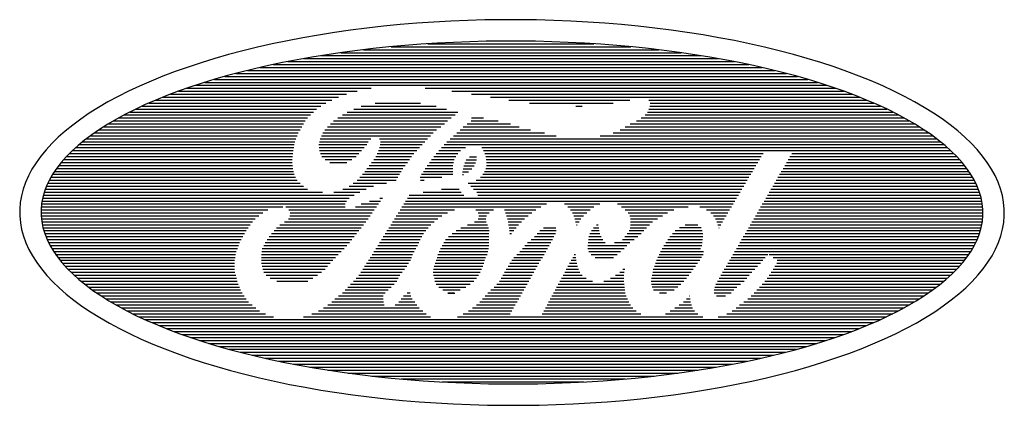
# Model space of a CAD drawing. Extents: x 3843 to 121930, y 18111 to 64328.
import ezdxf

# ---------------------------------------------------------------- set-up
doc = ezdxf.new("R2010")
doc.units = 0
doc.header["$LTSCALE"] = 48
doc.header["$MEASUREMENT"] = 0
doc.layers.get('0').update_dxf_attribs({"linetype": 'CONTINUOUS'})

msp = doc.modelspace()

# ---------------------------------------------------------------- linework, layer by layer
at = {"color": 5, "linetype": 'CONTINUOUS'}
for p, q in [((52802, 61441), (72716, 61441)), ((42353, 60375), (83187, 60375)), ((45078, 60731), (80450, 60731)), ((48379, 61086), (77135, 61086)), ((35998, 59309), (89556, 59309)), ((37899, 59664), (87649, 59664)), ((39988, 60019), (85541, 60019)), ((29757, 57886), (95804, 57886)), ((31158, 58242), (94399, 58242)), ((32654, 58597), (92905, 58597)), ((34262, 58953), (91290, 58953)), ((26038, 56819), (99537, 56819)), ((27207, 57175), (98367, 57175)), ((28450, 57531), (97118, 57531)), ((22878, 55753), (44323, 55753)), ((23878, 56109), (45980, 56109)), ((24933, 56464), (100649, 56464)), ((52471, 56109), (101707, 56109)), ((55685, 55753), (102711, 55753)), ((19322, 54331), (40564, 54331)), ((20150, 54686), (41294, 54686)), ((21017, 55042), (42088, 55042)), ((21922, 55397), (43057, 55397)), ((46460, 54331), (51899, 54331)), ((58020, 55397), (103671, 55397)), ((60321, 55042), (104582, 55042)), ((62492, 54686), (76999, 54686)), ((64969, 54331), (75022, 54331)), ((79278, 54686), (105457, 54686)), ((79455, 54331), (106284, 54331)), ((17055, 53264), (39088, 53264)), ((17777, 53619), (39444, 53619)), ((18531, 53975), (39940, 53975)), ((43130, 53264), (56410, 53264)), ((43905, 53619), (55046, 53619)), ((44791, 53975), (53772, 53975)), ((70554, 53975), (71302, 53975)), ((79149, 53264), (108565, 53264)), ((79301, 53619), (107837, 53619)), ((79406, 53975), (107081, 53975)), ((15075, 52197), (38088, 52197)), ((15708, 52553), (38377, 52553)), ((16367, 52909), (38732, 52909)), ((41466, 52197), (55170, 52197)), ((42015, 52553), (55604, 52553)), ((42562, 52909), (56072, 52909)), ((57983, 52197), (61234, 52197)), ((58014, 52553), (59455, 52553)), ((58027, 52909), (58043, 52909)), ((77832, 52197), (110558, 52197)), ((78375, 52553), (109921, 52553)), ((78851, 52909), (109263, 52909)), ((13353, 51131), (37476, 51131)), ((13902, 51486), (37698, 51486)), ((14474, 51842), (37893, 51842)), ((40440, 51131), (53843, 51131)), ((40748, 51486), (54338, 51486)), ((41103, 51842), (54778, 51842)), ((56662, 51131), (65110, 51131)), ((57048, 51486), (63749, 51486)), ((57497, 51842), (62695, 51842)), ((75869, 51131), (112297, 51131)), ((76475, 51486), (111744, 51486)), ((77068, 51842), (111164, 51842)), ((11401, 49709), (36848, 49709)), ((11854, 50064), (36974, 50064)), ((12329, 50419), (37101, 50419)), ((12827, 50775), (37253, 50775)), ((39792, 49709), (45647, 49709)), ((39892, 50064), (45944, 50064)), ((40042, 50419), (53111, 50419)), ((40202, 50775), (53445, 50775)), ((46991, 50064), (52757, 50064)), ((47105, 49709), (52440, 49709)), ((55084, 49709), (114265, 49709)), ((55470, 50064), (113809, 50064)), ((55857, 50419), (68176, 50419)), ((56262, 50775), (66772, 50775)), ((73470, 50419), (113328, 50419)), ((75014, 50775), (112827, 50775)), ((10173, 48642), (36646, 48642)), ((10561, 48997), (36703, 48997)), ((10969, 49353), (36760, 49353)), ((39706, 49353), (45461, 49353)), ((39745, 48997), (45146, 48997)), ((39782, 48642), (44824, 48642)), ((46894, 48642), (51460, 48642)), ((46997, 48997), (51792, 48997)), ((47078, 49353), (52124, 49353)), ((54105, 48642), (56723, 48642)), ((54418, 48997), (57302, 48997)), ((54735, 49353), (114701, 49353)), ((59260, 48997), (115113, 48997)), ((59480, 48642), (115505, 48642)), ((9136, 47575), (36518, 47575)), ((9462, 47931), (36559, 47931)), ((9807, 48286), (36600, 48286)), ((39906, 48286), (44500, 48286)), ((40099, 47931), (44182, 47931)), ((40483, 47575), (43662, 47575)), ((46326, 47575), (50594, 47575)), ((46544, 47931), (50835, 47931)), ((46731, 48286), (51127, 48286)), ((53234, 47575), (55952, 47575)), ((53495, 47931), (56139, 47931)), ((53799, 48286), (56392, 48286)), ((57402, 47533), (58612, 47533)), ((57780, 47888), (58643, 47888)), ((59643, 48286), (92994, 48286)), ((59741, 47931), (92783, 47931)), ((59784, 47575), (92571, 47575)), ((96017, 47575), (116558, 47575)), ((96225, 47931), (116225, 47931)), ((96433, 48286), (115874, 48286)), ((8027, 46153), (36690, 46153)), ((8277, 46509), (36609, 46509)), ((8543, 46864), (36564, 46864)), ((8831, 47220), (36532, 47220)), ((41038, 47220), (43070, 47220)), ((45222, 46153), (49590, 46153)), ((45485, 46509), (49803, 46509)), ((45748, 46864), (50063, 46864)), ((46037, 47220), (50340, 47220)), ((52253, 46153), (55802, 46153)), ((52485, 46509), (55783, 46509)), ((52717, 46864), (55778, 46864)), ((52976, 47220), (55858, 47220)), ((56968, 46111), (57679, 46111)), ((57015, 46466), (58084, 46466)), ((57094, 46821), (58362, 46821)), ((57212, 47177), (58518, 47177)), ((59588, 46153), (91727, 46153)), ((59741, 46509), (91939, 46509)), ((59821, 47220), (92361, 47220)), ((59842, 46864), (92149, 46864)), ((95188, 46153), (117683, 46153)), ((95396, 46509), (117429, 46509)), ((95603, 46864), (117158, 46864)), ((95810, 47220), (116867, 47220)), ((7393, 45087), (37130, 45087)), ((7585, 45442), (36933, 45442)), ((7795, 45797), (36771, 45797)), ((44334, 45087), (49005, 45087)), ((44644, 45442), (49190, 45442)), ((44946, 45797), (49376, 45797)), ((51868, 45442), (54459, 45442)), ((51922, 45087), (52348, 45087)), ((52046, 45797), (55802, 45797)), ((58595, 45087), (91094, 45087)), ((59096, 45442), (91304, 45442)), ((59402, 45797), (91516, 45797)), ((94567, 45087), (118333, 45087)), ((94775, 45442), (118139, 45442)), ((94981, 45797), (117921, 45797)), ((6913, 44020), (38356, 44020)), ((7057, 44375), (37870, 44375)), ((7216, 44731), (37485, 44731)), ((42600, 44020), (45401, 44020)), ((43342, 44375), (46284, 44375)), ((43852, 44731), (47852, 44731)), ((54426, 44020), (56550, 44020)), ((57629, 44731), (90882, 44731)), ((57935, 44375), (90671, 44375)), ((58265, 44020), (90459, 44020)), ((93944, 44020), (118825, 44020)), ((94151, 44375), (118677, 44375)), ((94359, 44731), (118513, 44731)), ((6523, 42597), (43056, 42597)), ((6596, 42953), (43363, 42953)), ((6687, 43309), (43968, 43309)), ((6791, 43664), (40168, 43664)), ((41506, 43664), (44653, 43664)), ((45802, 42597), (47119, 42597)), ((47055, 42953), (47370, 42953)), ((50124, 42597), (89615, 42597)), ((50348, 42953), (89827, 42953)), ((50571, 43309), (57112, 43309)), ((52228, 43664), (56776, 43664)), ((58658, 43664), (90249, 43664)), ((58787, 43309), (90037, 43309)), ((93115, 42597), (119235, 42597)), ((93322, 42953), (119157, 42953)), ((93530, 43309), (119061, 43309)), ((93737, 43664), (118955, 43664)), ((6409, 41531), (33610, 41531)), ((6431, 41887), (35396, 41887)), ((6471, 42242), (42890, 42242)), ((35776, 41887), (42886, 41887)), ((36138, 41531), (46370, 41531)), ((44110, 41887), (46620, 41887)), ((44792, 42242), (46869, 42242)), ((49454, 41531), (55988, 41531)), ((49678, 41887), (66338, 41887)), ((49901, 42242), (67008, 42242)), ((58546, 41531), (60657, 41531)), ((62001, 41531), (65751, 41531)), ((69187, 42242), (73424, 42242)), ((69600, 41887), (72699, 41887)), ((69920, 41531), (72279, 41531)), ((75533, 42242), (89404, 42242)), ((76015, 41887), (84001, 41887)), ((76461, 41531), (82289, 41531)), ((85418, 41887), (89192, 41887)), ((86217, 41531), (88982, 41531)), ((92493, 41531), (119363, 41531)), ((92701, 41887), (119334, 41887)), ((92907, 42242), (119290, 42242)), ((6405, 41175), (32992, 41175)), ((6417, 40820), (32532, 40820)), ((6450, 40464), (32101, 40464)), ((36101, 40464), (45620, 40464)), ((36259, 40820), (45870, 40820)), ((36275, 41175), (46119, 41175)), ((48786, 40464), (53987, 40464)), ((49009, 40820), (54462, 40820)), ((49232, 41175), (55134, 41175)), ((58820, 41175), (60135, 41175)), ((58848, 40464), (59731, 40464)), ((58928, 40820), (59846, 40820)), ((62090, 41175), (65282, 41175)), ((62224, 40820), (64806, 40820)), ((62354, 40464), (64368, 40464)), ((70149, 41175), (71881, 41175)), ((70308, 40820), (71480, 40820)), ((70408, 40464), (71130, 40464)), ((76823, 41175), (81519, 41175)), ((77034, 40820), (80935, 40820)), ((77085, 40464), (80343, 40464)), ((86747, 41175), (88770, 41175)), ((87067, 40820), (88559, 40820)), ((87289, 40464), (88347, 40464)), ((91871, 40464), (119334, 40464)), ((92078, 40820), (119363, 40820)), ((92285, 41175), (119367, 41175)), ((6497, 40109), (31758, 40109)), ((6558, 39753), (31469, 39753)), ((6640, 39397), (31230, 39397)), ((6739, 39042), (31004, 39042)), ((34346, 39042), (44534, 39042)), ((34652, 39397), (44815, 39397)), ((35030, 39753), (45095, 39753)), ((35594, 40109), (45370, 40109)), ((47893, 39042), (52560, 39042)), ((48116, 39397), (52840, 39397)), ((48339, 39753), (53155, 39753)), ((48562, 40109), (53542, 40109)), ((56180, 39042), (60135, 39042)), ((56749, 39397), (60077, 39397)), ((57561, 39753), (59960, 39753)), ((58400, 40109), (59798, 40109)), ((62414, 40109), (64012, 40109)), ((62472, 39753), (63678, 39753)), ((62532, 39397), (63372, 39397)), ((62582, 39042), (63088, 39042)), ((66224, 39042), (68180, 39042)), ((66660, 39397), (68148, 39397)), ((70508, 40109), (70924, 40109)), ((70618, 39753), (70718, 39753)), ((72406, 39042), (73360, 39042)), ((72662, 39397), (73292, 39397)), ((73024, 39753), (73238, 39753)), ((76946, 39042), (78697, 39042)), ((77069, 39397), (79023, 39397)), ((77097, 39753), (79379, 39753)), ((77102, 40109), (79752, 40109)), ((82474, 39049), (85689, 39049)), ((82993, 39405), (85557, 39405)), ((83641, 39760), (85166, 39760)), ((87456, 40109), (88137, 40109)), ((87575, 39753), (87925, 39753)), ((87693, 39397), (87715, 39397)), ((91041, 39042), (119063, 39042)), ((91249, 39397), (119157, 39397)), ((91456, 39753), (119235, 39753)), ((91664, 40109), (119290, 40109)), ((6851, 38687), (30785, 38687)), ((6985, 38331), (30589, 38331)), ((7135, 37975), (30391, 37975)), ((33528, 37975), (43678, 37975)), ((33769, 38331), (43968, 38331)), ((34054, 38687), (44254, 38687)), ((47223, 37975), (51892, 37975)), ((47446, 38331), (52070, 38331)), ((47670, 38687), (52279, 38687)), ((54928, 37975), (60100, 37975)), ((55285, 38331), (60100, 38331)), ((55712, 38687), (60105, 38687)), ((62634, 38687), (62813, 38687)), ((65182, 37975), (67740, 37975)), ((65584, 38331), (67923, 38331)), ((65904, 38687), (68101, 38687)), ((72067, 37975), (73800, 37975)), ((72113, 38331), (73589, 38331)), ((72221, 38687), (73432, 38687)), ((76132, 37975), (77529, 37975)), ((76411, 38331), (77985, 38331)), ((76699, 38687), (78382, 38687)), ((81558, 37983), (85751, 37983)), ((81834, 38338), (85780, 38338)), ((82128, 38693), (85759, 38693)), ((90419, 37975), (118680, 37975)), ((90627, 38331), (118827, 38331)), ((90835, 38687), (118956, 38687)), ((7303, 37620), (30209, 37620)), ((7488, 37264), (30080, 37264)), ((7687, 36909), (29950, 36909)), ((32936, 36909), (42756, 36909)), ((33104, 37264), (43096, 37264)), ((33298, 37620), (43386, 37620)), ((46554, 36909), (51359, 36909)), ((46776, 37264), (51536, 37264)), ((47000, 37620), (51714, 37620)), ((54327, 36909), (60060, 36909)), ((54517, 37264), (60100, 37264)), ((54702, 37620), (60100, 37620)), ((64127, 36909), (67132, 36909)), ((64428, 37264), (67336, 37264)), ((64764, 37620), (67538, 37620)), ((71979, 37264), (76655, 37264)), ((71979, 36909), (76350, 36909)), ((72024, 37620), (74046, 37620)), ((75172, 37620), (77038, 37620)), ((80897, 36916), (85509, 36916)), ((81110, 37271), (85643, 37271)), ((81323, 37627), (85699, 37627)), ((89798, 36909), (118139, 36909)), ((90004, 37264), (118335, 37264)), ((90212, 37620), (118515, 37620)), ((7910, 36553), (29821, 36553)), ((8152, 36198), (29728, 36198)), ((8411, 35842), (29676, 35842)), ((8685, 35487), (29623, 35487)), ((32826, 36198), (42045, 36198)), ((32826, 35842), (41725, 35842)), ((32826, 35487), (41406, 35487)), ((32864, 36553), (42400, 36553)), ((45661, 35487), (50707, 35487)), ((45884, 35842), (50832, 35842)), ((46108, 36198), (50944, 36198)), ((46331, 36553), (51145, 36553)), ((53800, 35487), (59608, 35487)), ((53913, 35842), (59724, 35842)), ((53996, 36198), (59902, 36198)), ((54148, 36553), (60003, 36553)), ((62871, 35487), (66323, 35487)), ((63126, 35842), (66525, 35842)), ((63457, 36198), (66727, 36198)), ((63813, 36553), (66930, 36553)), ((69974, 35487), (70585, 35487)), ((70166, 35842), (70537, 35842)), ((70358, 36198), (70500, 36198)), ((72098, 36553), (75910, 36553)), ((72382, 36198), (75513, 36198)), ((72851, 35842), (75048, 35842)), ((80233, 35494), (85398, 35494)), ((80379, 35849), (85624, 35849)), ((80544, 36205), (85831, 36205)), ((80709, 36560), (85855, 36560)), ((88969, 35487), (92988, 35487)), ((89175, 35842), (93269, 35842)), ((89383, 36198), (93550, 36198)), ((89591, 36553), (117923, 36553)), ((93736, 36198), (117687, 36198)), ((94215, 35842), (117431, 35842)), ((94693, 35487), (117161, 35487)), ((8981, 35131), (29596, 35131)), ((9297, 34775), (29609, 34775)), ((9634, 34420), (29622, 34420)), ((32839, 35131), (41089, 35131)), ((32904, 34775), (40776, 34775)), ((32990, 34420), (40463, 34420)), ((44992, 34420), (50003, 34420)), ((45215, 34775), (50255, 34775)), ((45438, 35131), (50481, 35131)), ((53464, 34420), (59235, 34420)), ((53536, 34775), (59390, 34775)), ((53662, 35131), (59499, 35131)), ((62203, 34420), (65716, 34420)), ((62409, 34775), (65918, 34775)), ((62615, 35131), (66120, 35131)), ((69396, 34420), (70843, 34420)), ((69590, 34775), (70753, 34775)), ((69782, 35131), (70668, 35131)), ((76165, 34420), (76399, 34420)), ((79834, 34427), (84631, 34427)), ((79959, 34783), (84891, 34783)), ((80096, 35138), (85145, 35138)), ((88346, 34420), (92003, 34420)), ((88553, 34775), (92347, 34775)), ((88761, 35131), (92691, 35131)), ((94203, 34420), (116227, 34420)), ((94425, 34775), (116558, 34775)), ((94645, 35131), (116868, 35131)), ((9988, 34065), (29660, 34065)), ((10362, 33709), (29748, 33709)), ((10761, 33353), (29838, 33353)), ((33108, 34065), (40034, 34065)), ((33402, 33709), (39552, 33709)), ((33864, 33353), (38996, 33353)), ((44194, 33353), (49237, 33353)), ((44508, 33709), (49429, 33709)), ((44768, 34065), (49716, 34065)), ((53441, 34065), (59077, 34065)), ((53482, 33709), (58874, 33709)), ((53573, 33353), (58636, 33353)), ((61607, 33353), (65107, 33353)), ((61805, 33709), (65310, 33709)), ((62002, 34065), (65512, 34065)), ((68820, 33353), (71766, 33353)), ((69012, 33709), (71314, 33709)), ((69204, 34065), (71022, 34065)), ((74690, 33353), (76307, 33353)), ((75313, 33709), (76307, 33709)), ((75805, 34065), (76348, 34065)), ((79631, 33361), (83802, 33361)), ((79693, 33716), (84103, 33716)), ((79763, 34071), (84367, 34071)), ((87725, 33353), (91033, 33353)), ((87932, 33709), (91340, 33709)), ((88139, 34065), (91660, 34065)), ((93489, 33353), (115111, 33353)), ((93739, 33709), (115504, 33709)), ((93971, 34065), (115875, 34065)), ((11177, 32998), (29932, 32998)), ((11618, 32642), (30058, 32642)), ((12079, 32287), (30185, 32287)), ((12565, 31931), (30310, 31931)), ((34669, 32998), (38397, 32998)), ((42880, 31931), (48018, 31931)), ((43197, 32287), (48385, 32287)), ((43531, 32642), (48760, 32642)), ((43868, 32998), (49069, 32998)), ((50545, 31931), (50566, 31931)), ((53633, 32998), (58312, 32998)), ((53805, 32642), (57878, 32642)), ((54099, 32287), (57349, 32287)), ((54572, 31931), (56679, 31931)), ((60361, 31931), (64298, 31931)), ((60732, 32287), (64500, 32287)), ((61052, 32642), (64703, 32642)), ((61372, 32998), (64905, 32998)), ((68051, 31931), (76408, 31931)), ((68243, 32287), (76360, 32287)), ((68435, 32642), (76334, 32642)), ((68628, 32998), (72540, 32998)), ((73896, 32998), (76313, 32998)), ((79583, 33005), (83479, 33005)), ((79609, 32649), (83132, 32649)), ((79696, 32294), (82767, 32294)), ((79871, 31938), (82330, 31938)), ((87121, 31931), (89503, 31931)), ((87207, 32287), (89857, 32287)), ((87327, 32642), (90296, 32642)), ((87517, 32998), (90725, 32998)), ((92244, 31931), (113323, 31931)), ((92569, 32287), (113803, 32287)), ((92894, 32642), (114261, 32642)), ((93191, 32998), (114698, 32998)), ((13074, 31575), (30512, 31575)), ((13612, 31220), (30761, 31220)), ((14171, 30865), (31010, 30865)), ((41658, 30865), (47424, 30865)), ((42080, 31220), (47453, 31220)), ((42555, 31575), (47662, 31575)), ((49610, 30865), (50906, 30865)), ((49875, 31220), (50748, 31220)), ((50319, 31575), (50655, 31575)), ((55192, 31575), (55952, 31575)), ((55207, 31546), (56026, 31546)), ((59334, 30865), (63690, 30865)), ((59657, 31220), (63892, 31220)), ((59988, 31575), (64096, 31575)), ((67475, 30865), (76727, 30865)), ((67667, 31220), (76559, 31220)), ((67859, 31575), (76457, 31575)), ((80589, 31583), (81417, 31583)), ((83828, 30865), (84240, 30865)), ((84183, 31220), (84215, 31220)), ((87130, 31575), (89171, 31575)), ((87396, 31220), (88493, 31220)), ((91189, 30865), (111731, 30865)), ((91559, 31220), (112286, 31220)), ((91915, 31575), (112821, 31575)), ((14757, 30509), (31296, 30509)), ((15370, 30153), (31736, 30153)), ((16013, 29798), (32178, 29798)), ((40284, 29798), (47904, 29798)), ((40786, 30153), (47554, 30153)), ((41261, 30509), (47473, 30509)), ((47930, 29798), (51770, 29798)), ((48878, 30153), (51474, 30153)), ((49309, 30509), (51221, 30509)), ((58150, 29798), (63083, 29798)), ((58623, 30153), (63285, 30153)), ((59030, 30509), (63487, 30509)), ((66898, 29798), (77395, 29798)), ((67090, 30153), (77097, 30153)), ((67282, 30509), (76903, 30509)), ((82400, 29798), (84519, 29798)), ((82919, 30153), (84407, 30153)), ((83437, 30509), (84295, 30509)), ((89758, 29798), (109902, 29798)), ((90187, 30153), (110542, 30153)), ((90688, 30509), (111151, 30509)), ((16678, 29442), (32620, 29442)), ((17387, 29087), (33338, 29087)), ((18120, 28731), (34294, 28731)), ((18883, 28375), (107048, 28375)), ((37872, 28731), (53122, 28731)), ((38868, 29087), (52589, 29087)), ((39660, 29442), (52189, 29442)), ((56368, 28731), (85757, 28731)), ((57023, 29087), (62679, 29087)), ((57674, 29442), (62881, 29442)), ((66514, 29087), (78334, 29087)), ((66706, 29442), (77767, 29442)), ((81283, 29087), (85176, 29087)), ((81867, 29442), (84775, 29442)), ((87609, 28731), (107810, 28731)), ((88663, 29087), (108543, 29087)), ((89309, 29442), (109241, 29442)), ((19692, 28020), (106249, 28020)), ((20532, 27665), (105412, 27665)), ((21411, 27309), (104535, 27309)), ((22334, 26953), (103619, 26953)), ((23306, 26598), (102651, 26598)), ((24318, 26242), (101639, 26242)), ((25395, 25887), (100571, 25887)), ((26518, 25531), (99451, 25531)), ((27709, 25176), (98266, 25176)), ((28975, 24820), (97006, 24820)), ((30304, 24465), (95677, 24465)), ((31736, 24109), (94253, 24109)), ((33260, 23753), (92735, 23753)), ((34904, 23398), (91097, 23398)), ((36676, 23043), (89326, 23043)), ((38632, 22687), (87373, 22687)), ((40792, 22331), (85219, 22331)), ((43230, 21976), (82784, 21976)), ((46082, 21620), (79939, 21620)), ((49586, 21265), (76448, 21265)), ((54520, 20909), (71516, 20909))]:
    msp.add_line(p, q, dxfattribs=at)
for points in [[(93172, 61036), (91384, 61439), (89562, 61817), (87707, 62170), (85822, 62498), (83909, 62800), (81971, 63076), (80009, 63325), (78026, 63547), (76025, 63741), (74008, 63909), (71977, 64049), (69935, 64160), (67885, 64244), (65829, 64300), (63768, 64328), (61707, 64328), (59648, 64299), (57592, 64243), (55543, 64158), (53502, 64045), (51473, 63905), (49458, 63737), (47460, 63541), (45480, 63319), (43521, 63069), (41586, 62793), (39677, 62490), (37796, 62162), (35946, 61808), (34129, 61429), (32346, 61025), (30601, 60597), (28895, 60146), (27231, 59671), (25610, 59174), (24034, 58656), (22506, 58116), (21027, 57555), (19599, 56974), (18223, 56375), (16902, 55756), (15638, 55120), (14430, 54468), (13282, 53799), (12194, 53114), (11168, 52415), (10205, 51703), (9306, 50978), (8473, 50241), (7705, 49492), (7005, 48734), (6373, 47967), (5810, 47191), (5316, 46409), (4893, 45619), (4540, 44825), (4258, 44026), (4048, 43224), (3910, 42419), (3843, 41613), (3848, 40806), (3925, 40000), (4074, 39195), (4295, 38393), (4587, 37594), (4950, 36799), (5383, 36010), (5887, 35228), (6460, 34452), (7102, 33685), (7812, 32927), (8589, 32179), (9432, 31443), (10340, 30718), (11312, 30006), (12347, 29307), (13444, 28623), (14601, 27955), (15816, 27302), (17089, 26667), (18418, 26049), (19801, 25450), (21237, 24870), (22723, 24309), (24258, 23770), (25840, 23252), (27468, 22755), (29138, 22281), (30850, 21831), (32601, 21403), (34388, 21000), (36210, 20622), (38065, 20269), (39950, 19941), (41863, 19639), (43802, 19363), (45764, 19114), (47746, 18892), (49748, 18698), (51765, 18530), (53796, 18390), (55837, 18278), (57888, 18195), (59944, 18139), (62004, 18111), (64065, 18111), (66125, 18140), (68181, 18196), (70230, 18281), (72270, 18394), (74299, 18534), (76314, 18702), (78313, 18898), (80293, 19120), (82251, 19370), (84187, 19646), (86096, 19949), (87976, 20277), (89827, 20631), (91644, 21010), (93427, 21414), (95172, 21842), (96878, 22293), (98542, 22768), (100163, 23265), (101739, 23783), (103267, 24323), (104746, 24884), (106174, 25465), (107549, 26064), (108870, 26683), (110135, 27318), (111342, 27971), (112491, 28640), (113578, 29325), (114605, 30024), (115568, 30736), (116467, 31461), (117300, 32198), (118067, 32946), (118768, 33705), (119400, 34472), (119963, 35248), (120456, 36030), (120880, 36820), (121233, 37614), (121514, 38413), (121725, 39215), (121863, 40020), (121930, 40826), (121925, 41633), (121848, 42439), (121699, 43244), (121478, 44046), (121186, 44845), (120823, 45640), (120389, 46429), (119886, 47211), (119313, 47987), (118671, 48754), (117961, 49512), (117184, 50259), (116341, 50996), (115433, 51721), (114461, 52433), (113426, 53132), (112329, 53816), (111172, 54484), (109956, 55137), (108683, 55772), (107355, 56390), (105972, 56989), (104536, 57569), (103050, 58130), (101515, 58669), (99932, 59187), (98305, 59684), (96634, 60158), (94923, 60608), (93172, 61036)], [(91854, 58833), (90144, 59191), (88401, 59528), (86627, 59842), (84824, 60134), (82994, 60402), (81140, 60647), (79263, 60869), (77367, 61066), (75452, 61239), (73523, 61388), (71580, 61513), (69627, 61612), (67666, 61687), (65699, 61737), (63729, 61762), (61757, 61762), (59787, 61736), (57820, 61686), (55860, 61611), (53909, 61511), (51968, 61386), (50040, 61237), (48129, 61063), (46235, 60866), (44361, 60644), (42510, 60398), (40684, 60130), (38885, 59838), (37115, 59523), (35377, 59186), (33672, 58828), (32003, 58447), (30371, 58046), (28779, 57625), (27229, 57183), (25722, 56722), (24260, 56242), (22845, 55743), (21479, 55227), (20164, 54694), (18900, 54145), (17690, 53580), (16536, 52999), (15437, 52405), (14397, 51797), (13415, 51175), (12494, 50542), (11634, 49897), (10837, 49242), (10103, 48577), (9434, 47903), (8829, 47221), (8290, 46532), (7818, 45836), (7413, 45134), (7076, 44428), (6807, 43718), (6605, 43005), (6473, 42289), (6409, 41573), (6414, 40856), (6488, 40139), (6630, 39423), (6842, 38710), (7121, 38000), (7468, 37294), (7883, 36593), (8365, 35897), (8913, 35207), (9527, 34525), (10206, 33852), (10949, 33187), (11756, 32532), (12624, 31887), (13555, 31254), (14545, 30633), (15594, 30025), (16700, 29431), (17863, 28851), (19081, 28286), (20352, 27736), (21675, 27204), (23048, 26688), (24470, 26190), (25938, 25710), (27452, 25249), (29008, 24808), (30606, 24387), (32244, 23986), (33918, 23606), (35628, 23247), (37371, 22911), (39146, 22597), (40949, 22305), (42779, 22037), (44633, 21792), (46510, 21570), (48406, 21373), (50320, 21199), (52250, 21051), (54192, 20926), (56145, 20827), (58107, 20752), (60074, 20702), (62044, 20677), (64016, 20677), (65986, 20702), (67952, 20753), (69912, 20828), (71864, 20928), (73805, 21053), (75732, 21202), (77644, 21376), (79538, 21573), (81411, 21795), (83262, 22041), (85088, 22309), (86887, 22601), (88657, 22916), (90396, 23253), (92101, 23611), (93770, 23992), (95401, 24393), (96994, 24814), (98544, 25256), (100051, 25717), (101513, 26197), (102928, 26695), (104294, 27211), (105609, 27744), (106873, 28294), (108082, 28859), (109237, 29439), (110335, 30034), (111376, 30642), (112357, 31264), (113279, 31897), (114138, 32541), (114936, 33197), (115670, 33862), (116339, 34536), (116944, 35218), (117482, 35907), (117954, 36603), (118359, 37304), (118697, 38011), (118966, 38721), (119167, 39434), (119300, 40150), (119364, 40866), (119359, 41583), (119285, 42300), (119142, 43015), (118931, 43729), (118652, 44439), (118305, 45145), (117890, 45846), (117408, 46542), (116860, 47231), (116246, 47913), (115567, 48587), (114823, 49252), (114017, 49907), (113148, 50552), (112218, 51185), (111228, 51806), (110179, 52414), (109072, 53008), (107910, 53588), (106692, 54153), (105421, 54702), (104098, 55235), (102725, 55751), (101303, 56249), (99834, 56729), (98321, 57190), (96764, 57631), (95166, 58052), (93529, 58453), (91854, 58833)], [(56958, 45755), (56959, 45755), (57072, 45755)]]:
    msp.add_lwpolyline(points, dxfattribs=at)

doc.saveas('drawing.dxf')
